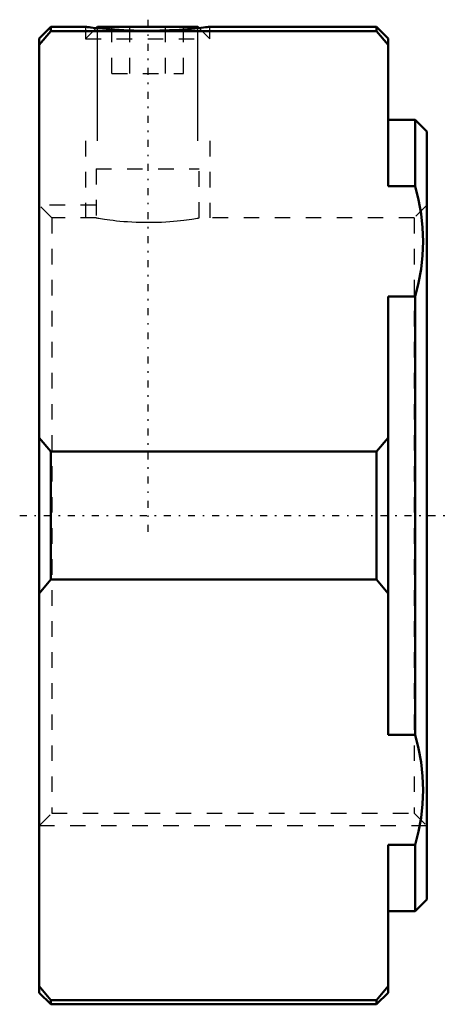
# Model space of a CAD drawing. Header units: millimetres. Extents: x -26.2 to 1.2, y -31.5 to 32.
import ezdxf

# ---------------------------------------------------------------- set-up
doc = ezdxf.new("R2010")
doc.units = ezdxf.units.MM
doc.linetypes.add('Center', pattern=[1.5, 0.45, -0.5, 0.05, -0.5])
doc.linetypes.add('Dashed', pattern=[2, 1, -1])
for name, color, linetype, lineweight in [('2d ConnectionPoints', 7, 'Continuous', 50), ('AM_0', 7, 'Continuous', 50), ('AM_5', 3, 'Continuous', 25), ('AM_7', 7, 'Center', 25), ('AM_9', 6, 'Dashed', 25)]:
    doc.layers.add(name, color=color, linetype=linetype, lineweight=lineweight)

msp = doc.modelspace()

# ---------------------------------------------------------------- linework, layer by layer
at = {"layer": '2d ConnectionPoints'}
msp.add_point((0, 0), dxfattribs=at)
at = {"layer": 'AM_0'}
for p, q in [((-24.25, 31.5), (-25, 30.75)), ((-24.25, 31.228), (-25, 30.338)), ((-22, 31.5), (-24.25, 31.5)), ((-24.25, 31.5), (-24.25, 31.228)), ((-3.25, 31.228), (-24.25, 31.228)), ((-21.233, 31.5), (-21.313, 31.42)), ((-21.233, 31.5), (-14.767, 31.5)), ((-14.687, 31.42), (-14.767, 31.5)), ((-3.25, 31.5), (-14, 31.5)), ((-2.5, 30.75), (-3.25, 31.5)), ((-3.25, 31.5), (-3.25, 31.228)), ((-2.5, 30.338), (-3.25, 31.228)), ((-25, 30.75), (-25, -30.75)), ((-2.5, 30.75), (-2.5, 21.231)), ((-0.75, 25.5), (-2.5, 25.5)), ((0, 24.75), (-0.75, 25.5)), ((-0.75, 25.5), (-0.75, 21.231)), ((0, 24.75), (0, -24.75)), ((-0.75, 21.231), (-2.5, 21.231)), ((-2.5, 14.125), (-0.75, 14.125)), ((-2.5, -14.125), (-2.5, 14.125)), ((-0.75, 14.125), (-0.75, -14.125)), ((-25, 5.017), (-24.25, 4.127)), ((-3.25, 4.127), (-2.5, 5.017)), ((-24.25, 4.127), (-3.25, 4.127)), ((-24.25, 4.127), (-24.25, -4.127)), ((-3.25, 4.127), (-3.25, -4.127)), ((-24.25, -4.127), (-25, -5.017)), ((-3.25, -4.127), (-24.25, -4.127)), ((-2.5, -5.017), (-3.25, -4.127)), ((-0.75, -14.125), (-2.5, -14.125)), ((-2.5, -21.231), (-2.5, -30.75)), ((-2.5, -21.231), (-0.75, -21.231)), ((-0.75, -21.231), (-0.75, -25.5)), ((-0.75, -25.5), (0, -24.75)), ((-2.5, -25.5), (-0.75, -25.5)), ((-25, -30.338), (-24.25, -31.228)), ((-3.25, -31.228), (-2.5, -30.338)), ((-25, -30.75), (-24.25, -31.5)), ((-3.25, -31.5), (-2.5, -30.75)), ((-24.25, -31.228), (-24.25, -31.5)), ((-24.25, -31.228), (-3.25, -31.228)), ((-24.25, -31.5), (-3.25, -31.5)), ((-3.25, -31.228), (-3.25, -31.5))]:
    msp.add_line(p, q, dxfattribs=at)
for points in [[(-22, 31.5), (-21.986, 31.498), (-21.945, 31.493), (-21.875, 31.484), (-21.777, 31.472), (-21.655, 31.458), (-21.508, 31.441), (-21.332, 31.422), (-21.133, 31.402), (-20.916, 31.381), (-20.679, 31.36), (-20.415, 31.338), (-20.135, 31.318), (-19.846, 31.299), (-19.544, 31.283), (-19.222, 31.269), (-18.891, 31.258), (-18.565, 31.25), (-18.235, 31.246), (-17.893, 31.245), (-17.552, 31.248), (-17.226, 31.255), (-16.906, 31.264), (-16.583, 31.277), (-16.272, 31.293), (-15.98, 31.31), (-15.702, 31.329), (-15.432, 31.35), (-15.181, 31.372), (-14.955, 31.393), (-14.75, 31.414), (-14.563, 31.433), (-14.4, 31.452), (-14.268, 31.467), (-14.161, 31.48), (-14.079, 31.49), (-14.026, 31.497), (-14, 31.5)], [(-0.75, 14.125), (-0.537, 14.994), (-0.38, 15.871), (-0.284, 16.751), (-0.25, 17.652), (-0.281, 18.555), (-0.376, 19.454), (-0.533, 20.345), (-0.75, 21.231)], [(-0.75, -21.231), (-0.537, -20.361), (-0.38, -19.485), (-0.284, -18.605), (-0.25, -17.703), (-0.281, -16.8), (-0.376, -15.901), (-0.533, -15.011), (-0.75, -14.125)]]:
    msp.add_lwpolyline(points, dxfattribs=at)
at = {"layer": 'AM_5'}
for p, q in [((-21.233, 24.144), (-21.233, 31.5)), ((-14.767, 24.144), (-14.767, 31.5))]:
    msp.add_line(p, q, dxfattribs=at)
at = {"layer": 'AM_5', "linetype": 'Dashed'}
for p, q in [((-22, 24.144), (-22, 19.188)), ((-14, 24.144), (-14, 19.188)), ((-21.324, 20), (-25, 20)), ((0, -20), (-25, -20))]:
    msp.add_line(p, q, dxfattribs=at)
at = {"layer": 'AM_7'}
for p, q in [((-18, 31.958), (-18, -1.207)), ((-26.25, 0), (1.25, 0))]:
    msp.add_line(p, q, dxfattribs=at)
at = {"layer": 'AM_9'}
for p, q in [((-22, 31.5), (-22, 30.733)), ((-21.313, 31.42), (-22, 30.733)), ((-20.309, 28.5), (-20.309, 31.5)), ((-19.155, 28.5), (-19.155, 31.5)), ((-16.845, 28.5), (-16.845, 31.5)), ((-15.691, 28.5), (-15.691, 31.5)), ((-14, 30.733), (-14.687, 31.42)), ((-14, 30.733), (-14, 31.5)), ((-22, 30.733), (-14, 30.733)), ((-20.309, 28.5), (-15.691, 28.5)), ((-21.324, 22.344), (-14.677, 22.344)), ((-21.324, 22.344), (-21.324, 19.188)), ((-14.677, 19.188), (-14.677, 22.344)), ((-24.188, 19.188), (-25, 20)), ((0, 20), (-0.812, 19.188)), ((-21.324, 19.188), (-24.188, 19.188)), ((-24.188, 19.188), (-24.188, -19.188)), ((-0.812, 19.188), (-14.679, 19.188)), ((-0.812, 19.188), (-0.812, -19.188)), ((-25, -20), (-24.188, -19.188)), ((-24.188, -19.188), (-0.812, -19.188)), ((-0.812, -19.188), (0, -20))]:
    msp.add_line(p, q, dxfattribs=at)
msp.add_lwpolyline([(-21.324, 19.188), (-21.312, 19.186), (-21.278, 19.18), (-21.22, 19.17), (-21.139, 19.157), (-21.039, 19.141), (-20.918, 19.122), (-20.774, 19.1), (-20.609, 19.077), (-20.43, 19.054), (-20.234, 19.03), (-20.016, 19.005), (-19.784, 18.982), (-19.544, 18.961), (-19.293, 18.942), (-19.025, 18.926), (-18.749, 18.913), (-18.479, 18.904), (-18.205, 18.899), (-17.922, 18.898), (-17.639, 18.901), (-17.37, 18.909), (-17.105, 18.919), (-16.839, 18.934), (-16.581, 18.951), (-16.339, 18.971), (-16.108, 18.992), (-15.885, 19.016), (-15.676, 19.04), (-15.487, 19.064), (-15.315, 19.088), (-15.157, 19.111), (-15.02, 19.131), (-14.908, 19.149), (-14.817, 19.164), (-14.747, 19.176), (-14.7, 19.184), (-14.679, 19.188), (-14.677, 19.188)], dxfattribs=at)

doc.saveas('drawing.dxf')
